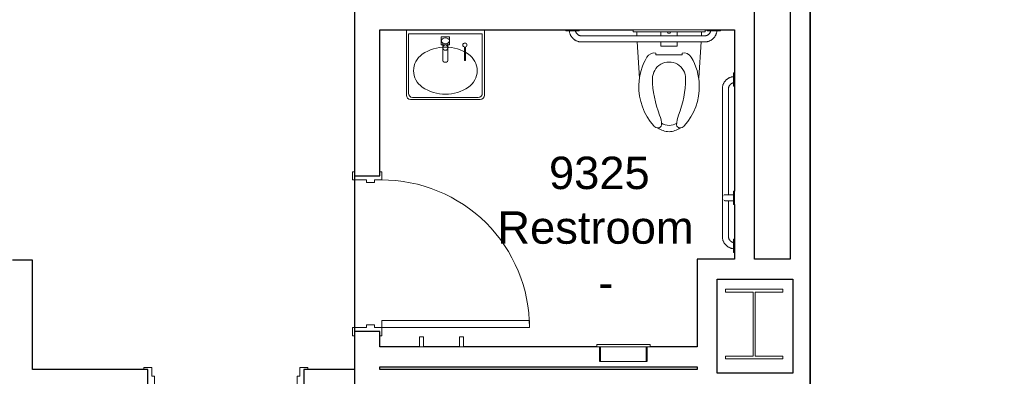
# Model space of a CAD drawing. Header units: inches. Extents: x -1 to 4727, y -3 to 1727.
# Tile 30 of 163: x 1643 to 1883, y 549 to 636. Entities that reach past the tile are written whole.
import ezdxf

# ---------------------------------------------------------------- set-up
doc = ezdxf.new("R2010")
doc.units = ezdxf.units.IN
doc.header["$LTSCALE"] = 42
doc.header["$MEASUREMENT"] = 0
doc.layers.get('0').update_dxf_attribs({"linetype": 'CONTINUOUS'})
for name, color, linetype in [('I-DOOR', 9, 'CONTINUOUS'), ('I-WALL', 8, 'CONTINUOUS'), ('P-FIXT', 8, 'CONTINUOUS'), ('Room Names & IDs', 7, 'CONTINUOUS'), ('S-COLS', 7, 'CONTINUOUS'), ('triLabelLayer', 7, 'CONTINUOUS'), ('triSpaceLayer', 7, 'CONTINUOUS')]:
    doc.layers.add(name, color=color, linetype=linetype)
doc.styles.add('PDF Helvetica', font='Helvetica.ttf')
doc.styles.get("Standard").update_dxf_attribs({"font": 'romans.shx'})

# ---------------------------------------------------------------- blocks, each defined once
blk = doc.blocks.new('Single - Plain Panel - Hollow Metal Frame - 3_-0_ x 8_-6_ - Interior-6967548-FURNITURE PLAN - FLOOR 09 - WEST')
at = {"lineweight": 18}
for p, q in [((-18, 38.9375), (-16.25, 38.9375)), ((-18, 2.9375), (-18, 38.9375)), ((-16.25, 2.9375), (-16.25, 38.9375)), ((-18, 2.9375), (-20, 2.9375)), ((-20, 2.9375), (-20, 2.4375)), ((-20, 2.4375), (-19, 2.4375)), ((-19, 2.4375), (-19, -2.4375)), ((-18, 2.9375), (-16.25, 2.9375)), ((-18, 1.1875), (-18, 2.9375)), ((20, 2.9375), (18, 2.9375)), ((18, 2.9375), (18, 1.1875)), ((19, -2.4375), (19, 2.4375)), ((19, 2.4375), (20, 2.4375)), ((20, 2.4375), (20, 2.9375)), ((-17.375, 1.1875), (-18, 1.1875)), ((-17.375, -0.8125), (-17.375, 1.1875)), ((18, 1.1875), (17.375, 1.1875)), ((17.375, 1.1875), (17.375, -0.8125)), ((-18, -2.9375), (-18, -0.8125)), ((-18, -0.8125), (-17.375, -0.8125)), ((17.375, -0.8125), (18, -0.8125)), ((18, -0.8125), (18, -2.9375)), ((-19, -2.4375), (-20, -2.4375)), ((-20, -2.4375), (-20, -2.9375)), ((-20, -2.9375), (-18, -2.9375)), ((18, -2.9375), (20, -2.9375)), ((20, -2.4375), (19, -2.4375)), ((20, -2.9375), (20, -2.4375))]:
    blk.add_line(p, q, dxfattribs=at)
at = {"lineweight": 9}
blk.add_arc((-18, 2.9375), 36, 359.794694, 90, dxfattribs=at)
blk = doc.blocks.new('Single - Plain Panel - Hollow Metal Frame - 3_-0_ x 8_-6_ - Interior-6967558-FURNITURE PLAN - FLOOR 09 - WEST')
at = {"lineweight": 18}
for p, q in [((-20, 3.0625), (-20, 3.5625)), ((-20, 3.5625), (-18, 3.5625)), ((-19, 3.0625), (-20, 3.0625)), ((-19, -3.0625), (-19, 3.0625)), ((-18, 3.5625), (-18, 0.1875)), ((18, 3.5625), (20, 3.5625)), ((18, 0.1875), (18, 3.5625)), ((19, 3.0625), (19, -3.0625)), ((20, 3.0625), (19, 3.0625)), ((20, 3.5625), (20, 3.0625)), ((-18, 0.1875), (-17.375, 0.1875)), ((-17.375, 0.1875), (-17.375, -1.8125)), ((17.375, 0.1875), (18, 0.1875)), ((17.375, -1.8125), (17.375, 0.1875)), ((-18, -1.8125), (-18, -3.5625)), ((-17.375, -1.8125), (-18, -1.8125)), ((18, -1.8125), (17.375, -1.8125)), ((18, -3.5625), (18, -1.8125)), ((-20, -3.0625), (-19, -3.0625)), ((-20, -3.5625), (-20, -3.0625)), ((-18, -3.5625), (-20, -3.5625)), ((-18, -3.5625), (-16.25, -3.5625)), ((-18, -3.5625), (-18, -39.5625)), ((-16.25, -3.5625), (-16.25, -39.5625)), ((20, -3.5625), (18, -3.5625)), ((19, -3.0625), (20, -3.0625)), ((20, -3.0625), (20, -3.5625)), ((-18, -39.5625), (-16.25, -39.5625))]:
    blk.add_line(p, q, dxfattribs=at)
at = {"lineweight": 9}
blk.add_arc((-18, -3.5625), 36, 270, 0.205306, dxfattribs=at)
blk = doc.blocks.new('Toilet - Wall Hung - 15_ Seat Height _ADA_-395736-FURNITURE PLAN - FLOOR 09 - WEST')
at = {"lineweight": 9}
for p, q in [((-7.87, -0.56), (-7.87, -1.5)), ((-2, -0.56), (-2, -1.5)), ((2, -1.5), (2, -0.56)), ((7.88, -0.56), (7.88, -1.5)), ((-7.79, -3), (-7.23, -11.81)), ((-2, -3), (-2, -4.02)), ((-2, -4.02), (2, -4.02)), ((2, -4.02), (2, -2.99)), ((7.79, -3), (7.22, -11.78)), ((-3.19, -6.1), (-3.19, -5.71)), ((3.16, -6.1), (-3.19, -6.1)), ((3.16, -5.71), (3.16, -6.1))]:
    blk.add_line(p, q, dxfattribs=at)
for centre, radius, start, end in [((6.6, -13.85), 13.98, 149.2239, 178.4176), ((-3.6, -7.78), 2.11, 78.8943, 149.2239), ((3.59, -7.78), 2.11, 30.7761, 101.8023), ((-6.6, -13.85), 13.98, 1.5824, 30.7761), ((0, -11.94), 4.04, 359.8167, 180.1833), ((19.93, -11.88), 23.96, 180.1833, 201.9582), ((-19.93, -11.88), 23.96, 338.0418, 359.8167), ((7.09, -13.87), 14.47, 178.4176, 221.6755), ((-7.09, -13.87), 14.47, 318.3245, 1.5824), ((-8.11, -23.18), 6.26, 359.5825, 21.9582), ((8.11, -23.18), 6.26, 158.0418, 180.4175), ((-2.64, -22.53), 1.45, 221.6755, 273.6805), ((0.21, -19.7), 5.18, 235.6089, 267.704), ((-2.59, -23.22), 0.75, 273.6805, 359.5825), ((0.21, -19.51), 3.87, 237.6482, 266.8269), ((-0.21, -19.51), 3.87, 273.1731, 302.3518), ((-0.21, -19.7), 5.18, 272.296, 304.3911), ((2.59, -23.22), 0.75, 180.4175, 266.3195), ((2.64, -22.53), 1.45, 266.3195, 318.3245)]:
    blk.add_arc(centre, radius, start, end, dxfattribs=at)
blk = doc.blocks.new('Grab Bar - Horizontal - Single - 36_-V298-FURNITURE PLAN - FLOOR 09 - WEST')
at = {"lineweight": 9}
for p, q in [((-14.78, 0), (-14.78, -0.25)), ((-11.53, -0.25), (-11.53, 0)), ((19.72, 0), (19.72, -0.25)), ((22.97, -0.25), (22.97, 0)), ((-11.53, -0.25), (-14.78, -0.25)), ((19.09, -1.5), (-10.91, -1.5)), ((22.97, -0.25), (19.72, -0.25)), ((-10.91, -3), (19.09, -3))]:
    blk.add_line(p, q, dxfattribs=at)
at = {"lineweight": 9, "flags": 128}
for points in [[(-13.9, -0.25), (-13.89, -0.36), (-13.87, -0.48), (-13.85, -0.6), (-13.82, -0.71), (-13.79, -0.83), (-13.76, -0.94), (-13.72, -1.06), (-13.67, -1.17), (-13.62, -1.28), (-13.57, -1.39), (-13.51, -1.49), (-13.45, -1.59), (-13.38, -1.69), (-13.31, -1.79), (-13.24, -1.89), (-13.16, -1.98), (-13.08, -2.07), (-13, -2.15), (-12.91, -2.23), (-12.82, -2.31), (-12.73, -2.39), (-12.63, -2.46), (-12.53, -2.52), (-12.43, -2.59), (-12.32, -2.65), (-12.22, -2.7), (-12.11, -2.75), (-12, -2.8), (-11.88, -2.84), (-11.77, -2.87), (-11.65, -2.91), (-11.54, -2.93), (-11.42, -2.96), (-11.3, -2.97), (-11.18, -2.99), (-11.06, -3), (-10.94, -3), (-10.91, -3)], [(-10.91, -1.5), (-10.97, -1.5), (-11.03, -1.5), (-11.09, -1.49), (-11.15, -1.48), (-11.21, -1.47), (-11.27, -1.46), (-11.32, -1.44), (-11.38, -1.42), (-11.44, -1.4), (-11.49, -1.38), (-11.55, -1.36), (-11.6, -1.33), (-11.65, -1.3), (-11.71, -1.27), (-11.76, -1.24), (-11.8, -1.2), (-11.85, -1.17), (-11.9, -1.13), (-11.94, -1.09), (-11.98, -1.05), (-12.03, -1), (-12.06, -0.96), (-12.1, -0.91), (-12.14, -0.86), (-12.17, -0.81), (-12.2, -0.76), (-12.23, -0.71), (-12.26, -0.65), (-12.28, -0.6), (-12.31, -0.54), (-12.33, -0.49), (-12.35, -0.43), (-12.36, -0.37), (-12.38, -0.31), (-12.39, -0.25)], [(20.57, -0.25), (20.56, -0.3), (20.55, -0.36), (20.53, -0.41), (20.52, -0.47), (20.5, -0.53), (20.47, -0.58), (20.45, -0.64), (20.42, -0.69), (20.39, -0.75), (20.36, -0.8), (20.33, -0.85), (20.29, -0.9), (20.26, -0.94), (20.22, -0.99), (20.18, -1.03), (20.14, -1.08), (20.09, -1.12), (20.05, -1.16), (20, -1.19), (19.95, -1.23), (19.9, -1.26), (19.85, -1.29), (19.8, -1.32), (19.74, -1.35), (19.69, -1.38), (19.64, -1.4), (19.58, -1.42), (19.52, -1.44), (19.46, -1.45), (19.41, -1.47), (19.35, -1.48), (19.29, -1.49), (19.23, -1.49), (19.17, -1.5), (19.11, -1.5), (19.09, -1.5)], [(19.09, -3), (19.21, -3), (19.33, -2.99), (19.45, -2.98), (19.57, -2.96), (19.69, -2.94), (19.8, -2.91), (19.92, -2.88), (20.04, -2.85), (20.15, -2.81), (20.26, -2.76), (20.37, -2.71), (20.48, -2.66), (20.58, -2.6), (20.69, -2.54), (20.79, -2.48), (20.88, -2.41), (20.98, -2.33), (21.07, -2.26), (21.16, -2.17), (21.24, -2.09), (21.33, -2), (21.4, -1.91), (21.48, -1.82), (21.55, -1.72), (21.62, -1.62), (21.68, -1.52), (21.74, -1.41), (21.79, -1.31), (21.84, -1.2), (21.89, -1.09), (21.93, -0.97), (21.97, -0.86), (22, -0.74), (22.03, -0.63), (22.05, -0.51), (22.07, -0.39), (22.08, -0.27)]]:
    blk.add_lwpolyline(points, dxfattribs=at)
blk = doc.blocks.new('sink - oval - Wall Based Oval Sink-6559532-FURNITURE PLAN - FLOOR 09 - WEST')
at = {"lineweight": 9}
for p, q in [((2.06, -18.44), (2.06, -2.44)), ((2.56, -17.94), (2.56, -3.44)), ((2.56, -3.44), (20.56, -3.44)), ((20.56, -3.44), (20.56, -17.94)), ((21.06, -2.44), (21.06, -18.44)), ((10.97, -10.05), (10.97, -5.71)), ((12.15, -10.05), (12.15, -5.71)), ((19.56, -18.94), (3.56, -18.94)), ((20.06, -19.44), (3.06, -19.44))]:
    blk.add_line(p, q, dxfattribs=at)
for centre, radius, start, end in [((11.56, -16.71), 10, 55.7921, 124.2079), ((11.56, -6.81), 0.662, 90, 270), ((11.56, -6.81), 0.662, 270, 90), ((8.61, -12.44), 4.81, 123.781, 236.219), ((14.5, -12.44), 4.81, 303.781, 56.219), ((11.56, -8.17), 10, 235.7921, 304.2079), ((3.06, -18.44), 1, 180, 270), ((3.56, -17.94), 1, 180, 270), ((19.56, -17.94), 1, 270, 0), ((20.06, -18.44), 1, 270, 0)]:
    blk.add_arc(centre, radius, start, end, dxfattribs=at)
for centre, major_axis, ratio, start_param, end_param in [((11.56, -5.15), (-0.984, 0), 0.72, 3.141593, 6.283185), ((11.56, -5.15), (-0.984, 0), 0.72, 0, 3.141593), ((11.56, -10.05), (-0.591, 0), 0.57735, 0, 3.141593)]:
    blk.add_ellipse(centre, major_axis=major_axis, ratio=ratio, start_param=start_param, end_param=end_param, dxfattribs=at)
blk = doc.blocks.new('Grab Bar - Vertical - 18_-V320-FURNITURE PLAN - FLOOR 09 - WEST')
at = {"lineweight": 9}
for p, q in [((2.47, 0), (2.47, -0.25)), ((2.47, 0), (5.72, 0)), ((5.72, -0.25), (5.72, 0)), ((5.72, -0.25), (2.47, -0.25))]:
    blk.add_line(p, q, dxfattribs=at)
at = {"lineweight": 9, "flags": 128}
for points in [[(3.34, -0.27), (3.34, -0.36), (3.34, -0.45), (3.34, -0.53), (3.34, -0.62), (3.34, -0.71), (3.34, -0.79), (3.34, -0.88), (3.34, -0.96), (3.34, -1.04), (3.34, -1.12), (3.34, -1.2), (3.34, -1.27), (3.34, -1.34), (3.34, -1.41), (3.34, -1.48), (3.34, -1.55), (3.34, -1.61), (3.34, -1.68), (3.34, -1.73), (3.34, -1.79), (3.34, -1.84), (3.34, -1.89), (3.34, -1.94), (3.34, -1.98), (3.34, -2.03), (3.34, -2.06), (3.34, -2.1), (3.34, -2.13), (3.34, -2.16), (3.34, -2.18), (3.34, -2.2), (3.34, -2.22), (3.34, -2.23), (3.34, -2.24), (3.34, -2.25), (3.34, -2.25), (3.34, -2.25)], [(3.34, -2.25), (3.34, -2.25), (3.34, -2.24), (3.34, -2.23), (3.34, -2.22), (3.34, -2.21), (3.34, -2.19), (3.34, -2.16)], [(3.42, -2.58), (3.41, -2.56), (3.4, -2.53), (3.38, -2.5), (3.38, -2.47), (3.37, -2.44), (3.36, -2.41), (3.35, -2.39), (3.35, -2.36), (3.35, -2.33), (3.34, -2.3), (3.34, -2.27), (3.34, -2.25)], [(4.84, -2.25), (4.84, -2.28), (4.84, -2.31), (4.84, -2.34), (4.83, -2.37), (4.83, -2.4), (4.82, -2.43)], [(4.84, -2.25), (4.84, -2.25), (4.84, -2.24), (4.84, -2.23), (4.84, -2.22), (4.84, -2.21), (4.84, -2.19), (4.84, -2.16), (4.84, -2.14), (4.84, -2.11), (4.84, -2.07), (4.84, -2.04), (4.84, -2), (4.84, -1.95), (4.84, -1.91), (4.84, -1.86), (4.84, -1.8), (4.84, -1.75), (4.84, -1.69), (4.84, -1.63), (4.84, -1.57), (4.84, -1.5), (4.84, -1.43), (4.84, -1.36), (4.84, -1.29), (4.84, -1.22), (4.84, -1.14), (4.84, -1.06), (4.84, -0.98), (4.84, -0.9), (4.84, -0.82), (4.84, -0.73), (4.84, -0.65), (4.84, -0.56), (4.84, -0.47), (4.84, -0.38), (4.84, -0.29)], [(4.84, -2.16), (4.84, -2.18), (4.84, -2.2), (4.84, -2.22), (4.84, -2.23), (4.84, -2.24), (4.84, -2.25), (4.84, -2.25), (4.84, -2.25)], [(3.67, -2.87), (3.65, -2.86), (3.63, -2.84), (3.6, -2.82), (3.58, -2.8)], [(4.59, -2.81), (4.57, -2.83), (4.55, -2.85), (4.52, -2.86)], [(4.8, -2.49), (4.79, -2.51), (4.78, -2.54), (4.77, -2.57)]]:
    blk.add_lwpolyline(points, dxfattribs=at)
blk = doc.blocks.new('Seat_Cover_Dispenser-Bobrick-TrimLineSeries-B-3013 - TA05_B-3013-6489390-FURNITURE PLAN - FLOOR 09 - WEST')
at = {"lineweight": 9}
for p, q in [((2055.31, 1250), (2055.31, 1250.56)), ((2055.31, 1250.56), (2072.87, 1250.56)), ((2072.87, 1250.56), (2072.87, 1250)), ((2063.65, 1250), (2055.31, 1250)), ((2064.53, 1250), (2063.65, 1250)), ((2063.8, 1249.75), (2063.65, 1250)), ((2064.38, 1249.75), (2063.8, 1249.75)), ((2064.53, 1250), (2064.38, 1249.75)), ((2072.87, 1250), (2064.53, 1250))]:
    blk.add_line(p, q, dxfattribs=at)
blk = doc.blocks.new('Combo-Ppr-Twl-Waste_Bobrick_B-36903 - TA06-6457451-FURNITURE PLAN - FLOOR 09 - WEST')
at = {"lineweight": 9}
for p, q in [((2046.45, 1173.78), (2059.45, 1173.78)), ((2046.45, 1173.78), (2046.45, 1173.22)), ((2059.45, 1173.22), (2059.45, 1173.78)), ((2059.45, 1173.22), (2046.45, 1173.22)), ((2047.39, 1173.22), (2047.39, 1169.59)), ((2058.51, 1169.59), (2058.51, 1173.22)), ((2058.51, 1169.59), (2047.39, 1169.59))]:
    blk.add_line(p, q, dxfattribs=at)
blk = doc.blocks.new('Plumbing - Equipment - Generic - PF04 - RESTROOM FAUCET-6478413-FURNITURE PLAN - FLOOR 09 - WEST')
at = {"lineweight": 9}
for p, q in [((-1, -1), (-1, 1)), ((-1, 1), (1, 1)), ((1, 1), (1, -1)), ((1, -1), (-1, -1))]:
    blk.add_line(p, q, dxfattribs=at)
blk = doc.blocks.new('Bathroom - Soap Dispenser - TA07_Soap Dispenser-7302558-FURNITURE PLAN - FLOOR 09 - WEST')
at = {"lineweight": 9}
for p, q in [((-0.13, -0.46), (-0.13, -3.75)), ((0.13, -3.75), (0.13, -0.48))]:
    blk.add_line(p, q, dxfattribs=at)
for start, end in [(360, 180), (180, 360)]:
    blk.add_arc((0, 0), 0.5, start, end, dxfattribs=at)
for start_param, end_param in [(1.570796, 4.712389), (4.712389, 7.853982)]:
    blk.add_ellipse((0, -3.75), major_axis=(0.131, 0), ratio=0.258819, start_param=start_param, end_param=end_param, dxfattribs=at)
blk = doc.blocks.new('coat hook3 - coat hook-8108793-FURNITURE PLAN - FLOOR 09 - WEST')
at = {"lineweight": 9}
for p, q in [((2004.65, 1175.66), (2004.65, 1173.22)), ((2004.65, 1175.66), (2005.65, 1175.66)), ((2005.65, 1173.22), (2005.65, 1175.66)), ((2005.65, 1173.22), (2004.65, 1173.22))]:
    blk.add_line(p, q, dxfattribs=at)
blk = doc.blocks.new('coat hook4 - coat hook-8108855-FURNITURE PLAN - FLOOR 09 - WEST')
at = {"lineweight": 9}
for p, q in [((2004.65, 1175.66), (2004.65, 1173.22)), ((2004.65, 1175.66), (2005.65, 1175.66)), ((2005.65, 1173.22), (2005.65, 1175.66)), ((2005.65, 1173.22), (2004.65, 1173.22))]:
    blk.add_line(p, q, dxfattribs=at)
blk = doc.blocks.new('W-Wide Flange-Column - W14X100-2731375-FURNITURE PLAN - FLOOR 09 - WEST')
at = {"lineweight": 18}
for p, q in [((-7, 8.5), (7, 8.5)), ((-7, 7.79), (-7, 8.5)), ((-0.22, 7.79), (-7, 7.79)), ((-0.22, -7.79), (-0.22, 7.79)), ((0.22, 7.79), (0.22, -7.79)), ((7, 7.79), (0.22, 7.79)), ((7, 8.5), (7, 7.79)), ((-7, -7.79), (-0.22, -7.79)), ((-7, -8.5), (-7, -7.79)), ((7, -8.5), (-7, -8.5)), ((0.22, -7.79), (7, -7.79)), ((7, -7.79), (7, -8.5))]:
    blk.add_line(p, q, dxfattribs=at)
blk = doc.blocks.new('columns')
at = {"layer": 'S-COLS'}
blk.add_blockref('W-Wide Flange-Column - W14X100-2731375-FURNITURE PLAN - FLOOR 09 - WEST', (2289.51, 142), dxfattribs=at)

msp = doc.modelspace()

# ---------------------------------------------------------------- linework, layer by layer
at = {"layer": 'I-WALL'}
for p, q in [((1724.5, 649.5), (1724.5, 598.16)), ((1830.69, 649.5), (1830.69, 577.81)), ((1835.56, 443.88), (1835.56, 649.5)), ((1822, 577.81), (1822, 638.69)), ((1730.63, 598.16), (1730.63, 633.81)), ((1730.63, 633.81), (1792.36, 633.81)), ((1809.92, 633.81), (1817.13, 633.81)), ((1817.13, 633.81), (1817.13, 594.44)), ((1724.5, 598.16), (1730.63, 598.16)), ((1817.13, 591.19), (1817.13, 577.81)), ((1646, 577.56), (1641.12, 577.56)), ((1646, 550.91), (1646, 577.56)), ((1808, 577.81), (1808, 556.47)), ((1817.13, 577.81), (1808, 577.81)), ((1830.69, 577.81), (1822, 577.81)), ((1812.87, 550.06), (1812.87, 572.94)), ((1812.87, 572.94), (1831.31, 572.94)), ((1831.31, 572.94), (1831.31, 550.06)), ((1724.5, 560.16), (1724.5, 550.91)), ((1730.63, 560.16), (1724.5, 560.16)), ((1730.63, 556.47), (1730.63, 560.16)), ((1740.33, 556.47), (1730.63, 556.47)), ((1750.08, 556.47), (1741.33, 556.47)), ((1783.5, 556.47), (1751.08, 556.47)), ((1784.25, 552.84), (1784.25, 556.47)), ((1795.75, 556.47), (1795.75, 552.84)), ((1808, 556.47), (1796.5, 556.47)), ((1784.44, 552.84), (1784.25, 552.84)), ((1795.75, 552.84), (1795.56, 552.84)), ((1674.12, 550.91), (1646, 550.91)), ((1674.12, 546.03), (1674.12, 550.91)), ((1724.5, 550.91), (1712.12, 550.91)), ((1712.12, 550.91), (1712.12, 546.03)), ((1730.63, 550.91), (1730.63, 551.59)), ((1730.63, 551.59), (1808, 551.59)), ((1808, 550.91), (1730.63, 550.91)), ((1808, 551.59), (1808, 550.91)), ((1831.31, 550.06), (1812.87, 550.06))]:
    msp.add_line(p, q, dxfattribs=at)
at = {"layer": 'P-FIXT', "lineweight": 9}
for p, q in [((1817.13, 623.25), (1816.88, 623.25)), ((1816.88, 620), (1816.88, 623.25)), ((1814.13, 619.37), (1814.13, 583.37)), ((1815.63, 593.56), (1815.63, 619.37)), ((1816.88, 620), (1817.13, 620)), ((1815.63, 583.37), (1815.63, 592.07)), ((1817.13, 582.75), (1816.88, 582.75)), ((1816.88, 579.5), (1816.88, 582.75)), ((1816.88, 579.5), (1817.13, 579.5))]:
    msp.add_line(p, q, dxfattribs=at)
at = {"layer": 'P-FIXT', "lineweight": 9, "flags": 128}
for points in [[(1816.88, 622.36), (1816.76, 622.35), (1816.64, 622.34), (1816.52, 622.31), (1816.4, 622.29), (1816.29, 622.26), (1816.17, 622.22), (1816.06, 622.18), (1815.95, 622.13), (1815.84, 622.08), (1815.73, 622.03), (1815.63, 621.97), (1815.52, 621.91), (1815.42, 621.85), (1815.33, 621.78), (1815.23, 621.7), (1815.14, 621.62), (1815.05, 621.54), (1814.97, 621.46), (1814.88, 621.37), (1814.81, 621.28), (1814.73, 621.18), (1814.66, 621.09), (1814.6, 620.99), (1814.53, 620.88), (1814.47, 620.78), (1814.42, 620.67), (1814.37, 620.56), (1814.33, 620.45), (1814.28, 620.34), (1814.25, 620.23), (1814.22, 620.11), (1814.19, 619.99), (1814.17, 619.87), (1814.15, 619.76), (1814.14, 619.64), (1814.13, 619.52), (1814.13, 619.4), (1814.13, 619.37)], [(1815.63, 619.37), (1815.63, 619.43), (1815.63, 619.49), (1815.64, 619.55), (1815.64, 619.61), (1815.66, 619.67), (1815.67, 619.73), (1815.68, 619.79), (1815.7, 619.85), (1815.72, 619.9), (1815.74, 619.96), (1815.77, 620.01), (1815.79, 620.07), (1815.82, 620.12), (1815.85, 620.17), (1815.89, 620.22), (1815.92, 620.27), (1815.96, 620.32), (1816, 620.36), (1816.04, 620.41), (1816.08, 620.45), (1816.12, 620.49), (1816.17, 620.53), (1816.22, 620.57), (1816.26, 620.6), (1816.31, 620.64), (1816.37, 620.67), (1816.42, 620.7), (1816.47, 620.73), (1816.53, 620.75), (1816.58, 620.77), (1816.64, 620.79), (1816.7, 620.81), (1816.75, 620.83), (1816.81, 620.84), (1816.87, 620.85), (1816.88, 620.85)], [(1814.13, 583.37), (1814.13, 583.26), (1814.13, 583.14), (1814.15, 583.02), (1814.16, 582.9), (1814.18, 582.78), (1814.21, 582.66), (1814.24, 582.55), (1814.28, 582.43), (1814.32, 582.32), (1814.36, 582.21), (1814.41, 582.1), (1814.46, 581.99), (1814.52, 581.88), (1814.58, 581.78), (1814.65, 581.68), (1814.72, 581.58), (1814.79, 581.49), (1814.87, 581.4), (1814.95, 581.31), (1815.04, 581.22), (1815.12, 581.14), (1815.21, 581.06), (1815.31, 580.99), (1815.4, 580.92), (1815.5, 580.85), (1815.61, 580.79), (1815.71, 580.73), (1815.82, 580.67), (1815.93, 580.62), (1816.04, 580.58), (1816.15, 580.54), (1816.26, 580.5), (1816.38, 580.47), (1816.5, 580.44), (1816.62, 580.42), (1816.73, 580.4), (1816.85, 580.39), (1816.88, 580.39)], [(1816.88, 581.9), (1816.82, 581.91), (1816.76, 581.92), (1816.7, 581.94), (1816.64, 581.95), (1816.59, 581.98), (1816.53, 582), (1816.48, 582.02), (1816.42, 582.05), (1816.37, 582.08), (1816.32, 582.11), (1816.27, 582.14), (1816.22, 582.18), (1816.17, 582.22), (1816.13, 582.25), (1816.08, 582.3), (1816.04, 582.34), (1816, 582.38), (1815.96, 582.43), (1815.92, 582.48), (1815.89, 582.52), (1815.86, 582.57), (1815.83, 582.63), (1815.8, 582.68), (1815.77, 582.73), (1815.75, 582.79), (1815.72, 582.84), (1815.7, 582.9), (1815.68, 582.96), (1815.67, 583.01), (1815.66, 583.07), (1815.65, 583.13), (1815.64, 583.19), (1815.63, 583.25), (1815.63, 583.31), (1815.63, 583.37), (1815.63, 583.37)]]:
    msp.add_lwpolyline(points, dxfattribs=at)
at = {"layer": 'triSpaceLayer'}
for points in [[(1833.12, 441.44), (1953.11, 441.44), (1953, 652), (1890.25, 652), (1890.25, 649.5), (1835.56, 649.5), (1835.56, 545.81), (1833.12, 545.81)], [(1724.5, 546.03), (1808, 546.03), (1808, 545.81), (1835.56, 545.81), (1835.56, 649.5), (1724.5, 649.5)]]:
    msp.add_lwpolyline(points, close=True, dxfattribs=at)

# ---------------------------------------------------------------- block references
at = {"layer": 'I-DOOR'}
for name, p, rotation in [('Single - Plain Panel - Hollow Metal Frame - 3_-0_ x 8_-6_ - Interior-6967558-FURNITURE PLAN - FLOOR 09 - WEST', (1727.56, 579.16), 90), ('Single - Plain Panel - Hollow Metal Frame - 3_-0_ x 8_-6_ - Interior-6967548-FURNITURE PLAN - FLOOR 09 - WEST', (1693.12, 548.47), 180)]:
    msp.add_blockref(name, p, dxfattribs=dict(at, rotation=rotation))
at = {"layer": 'P-FIXT'}
for name, p in [('sink - oval - Wall Based Oval Sink-6559532-FURNITURE PLAN - FLOOR 09 - WEST', (1735.07, 636.25)), ('Seat_Cover_Dispenser-Bobrick-TrimLineSeries-B-3013 - TA05_B-3013-6489390-FURNITURE PLAN - FLOOR 09 - WEST', (-262.95, -616.75)), ('Plumbing - Equipment - Generic - PF04 - RESTROOM FAUCET-6478413-FURNITURE PLAN - FLOOR 09 - WEST', (1746.63, 631.1)), ('Toilet - Wall Hung - 15_ Seat Height _ADA_-395736-FURNITURE PLAN - FLOOR 09 - WEST', (1801.14, 633.81))]:
    msp.add_blockref(name, p, dxfattribs=at)
at = {"layer": 'P-FIXT', "lineweight": 9}
for name, p in [('Grab Bar - Horizontal - Single - 36_-V298-FURNITURE PLAN - FLOOR 09 - WEST', (1790.73, 633.81)), ('Bathroom - Soap Dispenser - TA07_Soap Dispenser-7302558-FURNITURE PLAN - FLOOR 09 - WEST', (1751.38, 630.06)), ('coat hook3 - coat hook-8108793-FURNITURE PLAN - FLOOR 09 - WEST', (-264.33, -616.75)), ('coat hook4 - coat hook-8108855-FURNITURE PLAN - FLOOR 09 - WEST', (-254.58, -616.75)), ('Combo-Ppr-Twl-Waste_Bobrick_B-36903 - TA06-6457451-FURNITURE PLAN - FLOOR 09 - WEST', (-262.95, -616.75))]:
    msp.add_blockref(name, p, dxfattribs=at)
at = {"layer": 'P-FIXT', "lineweight": 9, "rotation": 269.9999999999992}
msp.add_blockref('Grab Bar - Vertical - 18_-V320-FURNITURE PLAN - FLOOR 09 - WEST', (1817.13, 596.9), dxfattribs=at)
at = {"layer": 'S-COLS'}
msp.add_blockref('columns', (-467.63, 420), dxfattribs=at)

# ---------------------------------------------------------------- texts
at = {"layer": 'Room Names & IDs', "attachment_point": 4, "style": 'PDF Helvetica'}
for s, insert, char_height in [('9325', (1771.87, 598.83), 7.902), ('Restroom', (1759.29, 585.5), 7.902), ('-', (1783.89, 572.17), 7.9)]:
    msp.add_mtext(s, dxfattribs=dict(at, insert=insert, char_height=char_height))
at = {"layer": 'triLabelLayer', "color": 7, "insert": (1780.03, 597.66), "char_height": 10, "attachment_point": 5}
msp.add_mtext('{\\fSansSerif;\\H0.01;}', dxfattribs=at)

doc.saveas('drawing.dxf')
